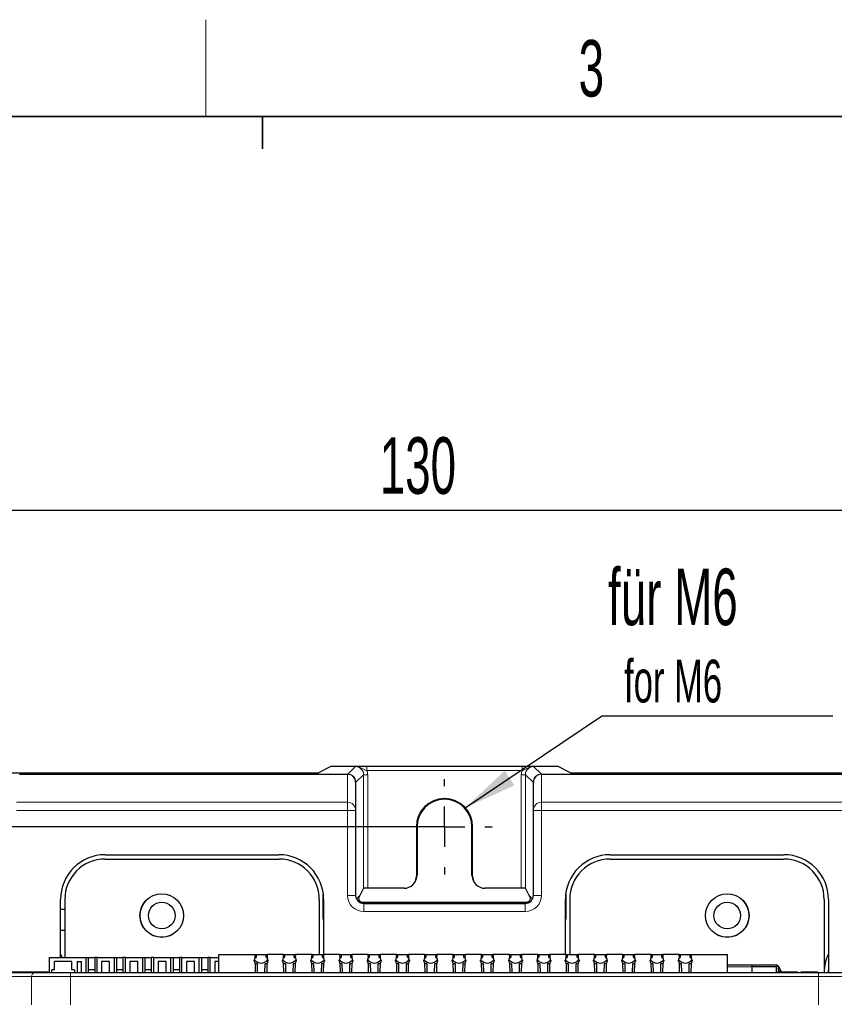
# Model space of a CAD drawing. Header units: millimetres. Extents: x 5 to 418, y 2 to 292.
# Tile 29 of 35: x 110 to 160, y 228 to 288. Entities that reach past the tile are written whole.
import ezdxf

# ---------------------------------------------------------------- set-up
doc = ezdxf.new("R2010")
doc.units = ezdxf.units.MM
doc.layers.add('SLD-0', color=7, linetype='Continuous')
doc.styles.add('SLDTEXTSTYLE0', font='TXT', dxfattribs={"width": 0.605})
doc.dimstyles.new('SLDDIMSTYLE0', dxfattribs={"dimtxt": 3.5, "dimasz": 3.302, "dimexe": 0, "dimexo": 0.0625, "dimgap": 0.875, "dimtad": 1, "dimlfac": 2, "dimrnd": 1e-09, "dimzin": 12, "dimdsep": 46, "dimtxsty": 'SLDTEXTSTYLE0', "dimsah": 1, "dimcen": 0.09, "dimadec": 0, "dimazin": 3, "dimtfac": 1, "dimtofl": 0, "dimtmove": 0, "dimatfit": 3, "dimfxl": 1, "dimfrac": 2, "dimtolj": 1, "dimtzin": 12, "dimarcsym": 0})
doc.dimstyles.new('SLDDIMSTYLE2', dxfattribs={"dimtxt": 0.18, "dimasz": 3.302, "dimexe": 0, "dimexo": 0.0625, "dimgap": 0, "dimtad": 0, "dimtih": 1, "dimtoh": 1, "dimdec": 0, "dimrnd": 1e-09, "dimzin": 0, "dimdsep": 46, "dimtxsty": 'Standard', "dimsah": 1, "dimcen": 0.09, "dimadec": 0, "dimazin": 0, "dimtfac": 3.302, "dimtdec": 0, "dimtofl": 0, "dimtmove": 0, "dimatfit": 3, "dimfxl": 1, "dimfrac": 2, "dimtolj": 1, "dimtzin": 0, "dimarcsym": 0})

# ---------------------------------------------------------------- blocks, each defined once
blk = doc.blocks.new('_D_1')
at = {"layer": 'SLD-0'}
for p, q in [((103.762, 241.301), (103.762, 259.143)), ((168.762, 241.301), (168.762, 259.143)), ((103.762, 258.143), (168.762, 258.143))]:
    blk.add_line(p, q, dxfattribs=at)
for points in [[(103.762, 258.143), (107.064, 257.635), (107.064, 258.651)], [(168.762, 258.143), (165.46, 258.651), (165.46, 257.635)]]:
    blk.add_solid(points, dxfattribs=at)
at = {"layer": 'SLD-0', "insert": (132.252, 262.655), "char_height": 3.5, "attachment_point": 1, "style": 'SLDTEXTSTYLE0'}
blk.add_mtext('130', dxfattribs=at)
blk = doc.blocks.new('_D_2')
at = {"layer": 'SLD-0'}
for p, q in [((136.262, 238.551), (84.775, 238.551)), ((85.775, 101.051), (85.775, 238.551)), ((136.262, 101.051), (84.775, 101.051))]:
    blk.add_line(p, q, dxfattribs=at)
for points in [[(85.775, 238.551), (85.267, 235.249), (86.283, 235.249)], [(85.775, 101.051), (86.283, 104.353), (85.267, 104.353)]]:
    blk.add_solid(points, dxfattribs=at)
at = {"layer": 'SLD-0', "insert": (81.264, 165.791), "char_height": 3.5, "attachment_point": 1, "rotation": 90, "style": 'SLDTEXTSTYLE0'}
blk.add_mtext('275', dxfattribs=at)
blk = doc.blocks.new('SW_NOTE_0_18')
at = {"layer": 'SLD-0', "color": 0}
blk.add_line((14.315, 0), (0, 0), dxfattribs=at)
at = {"layer": 'SLD-0', "color": 0, "attachment_point": 1, "style": 'SLDTEXTSTYLE0'}
for s, insert, char_height in [('für M6', (0.401, 9.138), 3.5), ('for M6', (1.393, 3.498), 2.6458)]:
    blk.add_mtext(s, dxfattribs=dict(at, insert=insert, char_height=char_height))
blk = doc.blocks.new('SW_CENTERMARKSYMBOL_1')
at = {"layer": 'SLD-0', "color": 0}
for p, q in [((0, 2.5), (0, 2.95)), ((0, 0), (0, 1.25)), ((-2.5, 0), (-2.95, 0)), ((0, 0), (-1.25, 0)), ((0, 0), (0, -1.25)), ((0, 0), (1.25, 0)), ((2.5, 0), (2.95, 0)), ((0, -2.5), (0, -2.95))]:
    blk.add_line(p, q, dxfattribs=at)

msp = doc.modelspace()

# ---------------------------------------------------------------- linework, layer by layer
at = {"color": 7, "linetype": 'Continuous', "lineweight": 25}
for p, q in [((129.2621, 242.3012), (128.4565, 241.8882)), ((129.2621, 242.3012), (143.2621, 242.3012)), ((144.0676, 241.8882), (143.2621, 242.3012)), ((107.0739, 241.8817), (127.9567, 241.8817)), ((109.9497, 241.8012), (130.2621, 241.8012)), ((142.2621, 241.801), (142.2621, 241.8012)), ((142.2621, 241.8012), (162.5745, 241.8012)), ((144.5674, 241.8817), (165.4502, 241.8817)), ((130.7621, 241.3012), (130.7621, 239.5636)), ((141.7621, 239.5636), (141.7621, 241.3012)), ((130.7621, 239.5636), (130.7621, 234.3012)), ((141.7621, 234.3012), (141.7621, 239.5636)), ((134.5228, 238.5512), (134.5228, 235.4929)), ((134.5621, 238.5512), (134.5621, 235.5518)), ((137.9621, 235.5518), (137.9621, 238.5512)), ((138.0013, 235.4929), (138.0013, 238.5512)), ((115.2621, 236.8186), (126.0121, 236.8186)), ((115.2621, 236.5512), (126.0121, 236.5512)), ((146.5121, 236.8186), (157.2621, 236.8186)), ((146.5121, 236.5512), (157.2621, 236.5512)), ((131.0326, 234.3217), (131.2585, 234.7358)), ((133.7723, 234.7423), (131.5085, 234.7423)), ((134.3967, 235.0765), (134.4382, 235.1387)), ((138.086, 235.1387), (138.1274, 235.0765)), ((141.0156, 234.7423), (138.7518, 234.7423)), ((141.2656, 234.7358), (141.4915, 234.3217)), ((112.4946, 230.4512), (112.4946, 234.0512)), ((112.7621, 234.0512), (112.7621, 230.4512)), ((128.5121, 234.0512), (128.5121, 230.6512)), ((128.7621, 232.9012), (128.7621, 234.3615)), ((128.7795, 234.0512), (128.7795, 230.6512)), ((143.7446, 230.6512), (143.7446, 234.0512)), ((143.7621, 234.3615), (143.7621, 232.9012)), ((144.0121, 234.0512), (144.0121, 230.6512)), ((159.7621, 234.0512), (159.7621, 229.5512)), ((160.0295, 234.0512), (160.0295, 229.5512)), ((112.4946, 233.4503), (112.7621, 233.4503)), ((131.1023, 233.8914), (131.0676, 233.8966)), ((131.2621, 233.8012), (141.2621, 233.8012)), ((131.5674, 233.8869), (140.9567, 233.8869)), ((141.4565, 233.8966), (141.4218, 233.8914)), ((112.4946, 232.1503), (112.7621, 232.1503)), ((111.7871, 230.4512), (111.7871, 229.5262)), ((111.7871, 230.4512), (114.0618, 230.4512)), ((114.0618, 230.4512), (114.0618, 229.5262)), ((114.0618, 230.4512), (114.2121, 230.4512)), ((114.2121, 230.4512), (114.2121, 229.5262)), ((114.2121, 230.4512), (114.6121, 230.4512)), ((114.6121, 230.4512), (114.6121, 229.5262)), ((114.7623, 230.4512), (114.6121, 230.4512)), ((114.7623, 230.4512), (115.8118, 230.4512)), ((114.7623, 229.5262), (114.7623, 230.4512)), ((115.8118, 230.4512), (115.8118, 229.5262)), ((115.8118, 230.4512), (115.9621, 230.4512)), ((115.9621, 230.4512), (115.9621, 229.5262)), ((115.9621, 230.4512), (116.3621, 230.4512)), ((116.3621, 230.4512), (116.3621, 229.5262)), ((116.5123, 230.4512), (116.3621, 230.4512)), ((116.5123, 229.5262), (116.5123, 230.4512)), ((116.5123, 230.4512), (117.5618, 230.4512)), ((117.5618, 230.4512), (117.5618, 229.5262)), ((117.5618, 230.4512), (117.7121, 230.4512)), ((117.7121, 230.4512), (117.7121, 229.5262)), ((117.7121, 230.4512), (118.1121, 230.4512)), ((118.1121, 230.4512), (118.1121, 229.5262)), ((118.2623, 230.4512), (118.1121, 230.4512)), ((118.2623, 230.4512), (119.3118, 230.4512)), ((118.2623, 229.5262), (118.2623, 230.4512)), ((119.3118, 230.4512), (119.3118, 229.5262)), ((119.3118, 230.4512), (119.4621, 230.4512)), ((119.4621, 230.4512), (119.4621, 229.5262)), ((119.4621, 230.4512), (119.8621, 230.4512)), ((119.8621, 230.4512), (119.8621, 229.5262)), ((120.0123, 230.4512), (119.8621, 230.4512)), ((120.0123, 230.4512), (121.0618, 230.4512)), ((120.0123, 229.5262), (120.0123, 230.4512)), ((121.0618, 230.4512), (121.0618, 229.5262)), ((121.0618, 230.4512), (121.2121, 230.4512)), ((121.2121, 230.4512), (121.2121, 229.5262)), ((121.2121, 230.4512), (121.6121, 230.4512)), ((121.6121, 230.4512), (121.6121, 229.5262)), ((121.7623, 230.4512), (121.6121, 230.4512)), ((121.7623, 229.5262), (121.7623, 230.4512)), ((121.7623, 230.4512), (122.2871, 230.4512)), ((122.2871, 230.6512), (124.5432, 230.6512)), ((122.2871, 229.5262), (122.2871, 230.6512)), ((124.5479, 230.4218), (124.5432, 230.6512)), ((124.5432, 230.6512), (124.6071, 230.6512)), ((124.6071, 230.4925), (124.5718, 230.4362)), ((124.6071, 230.6512), (124.6071, 230.4925)), ((124.6071, 230.6512), (125.2171, 230.6512)), ((125.2171, 230.4925), (125.2171, 230.6512)), ((125.2171, 230.6512), (125.2809, 230.6512)), ((125.2524, 230.4362), (125.2171, 230.4925)), ((125.2809, 230.6512), (125.2762, 230.4218)), ((126.2932, 230.6512), (125.2809, 230.6512)), ((126.2979, 230.4218), (126.2932, 230.6512)), ((126.2932, 230.6512), (126.3571, 230.6512)), ((126.3571, 230.4925), (126.3218, 230.4362)), ((126.3571, 230.6512), (126.3571, 230.4925)), ((126.3571, 230.6512), (126.9671, 230.6512)), ((126.9671, 230.4925), (126.9671, 230.6512)), ((126.9671, 230.6512), (127.0309, 230.6512)), ((127.0024, 230.4362), (126.9671, 230.4925)), ((127.0309, 230.6512), (127.0262, 230.4218)), ((128.0432, 230.6512), (127.0309, 230.6512)), ((128.0479, 230.4218), (128.0432, 230.6512)), ((128.0432, 230.6512), (128.1071, 230.6512)), ((128.1071, 230.4925), (128.0718, 230.4362)), ((128.1071, 230.6512), (128.1071, 230.4925)), ((128.1071, 230.6512), (128.7171, 230.6512)), ((128.7171, 230.4925), (128.7171, 230.6512)), ((128.7171, 230.6512), (128.7809, 230.6512)), ((128.7524, 230.4362), (128.7171, 230.4925)), ((128.7809, 230.6512), (128.7762, 230.4218)), ((129.7932, 230.6512), (128.7809, 230.6512)), ((129.7979, 230.4218), (129.7932, 230.6512)), ((129.7932, 230.6512), (129.8571, 230.6512)), ((129.8571, 230.4925), (129.8218, 230.4362)), ((129.8571, 230.6512), (129.8571, 230.4925)), ((129.8571, 230.6512), (130.4671, 230.6512)), ((130.4671, 230.4925), (130.4671, 230.6512)), ((130.4671, 230.6512), (130.5309, 230.6512)), ((130.5024, 230.4362), (130.4671, 230.4925)), ((130.5309, 230.6512), (130.5262, 230.4218)), ((131.5432, 230.6512), (130.5309, 230.6512)), ((131.5479, 230.4218), (131.5432, 230.6512)), ((131.5432, 230.6512), (131.6071, 230.6512)), ((131.6071, 230.4925), (131.5718, 230.4362)), ((131.6071, 230.6512), (131.6071, 230.4925)), ((131.6071, 230.6512), (132.2171, 230.6512)), ((132.2171, 230.4925), (132.2171, 230.6512)), ((132.2171, 230.6512), (132.2809, 230.6512)), ((132.2524, 230.4362), (132.2171, 230.4925)), ((132.2809, 230.6512), (132.2762, 230.4218)), ((133.2932, 230.6512), (132.2809, 230.6512)), ((133.2979, 230.4218), (133.2932, 230.6512)), ((133.2932, 230.6512), (133.3571, 230.6512)), ((133.3571, 230.4925), (133.3218, 230.4362)), ((133.3571, 230.6512), (133.3571, 230.4925)), ((133.3571, 230.6512), (133.9671, 230.6512)), ((133.9671, 230.4925), (133.9671, 230.6512)), ((133.9671, 230.6512), (134.0309, 230.6512)), ((134.0024, 230.4362), (133.9671, 230.4925)), ((134.0309, 230.6512), (134.0262, 230.4218)), ((135.0432, 230.6512), (134.0309, 230.6512)), ((135.0479, 230.4218), (135.0432, 230.6512)), ((135.0432, 230.6512), (135.1071, 230.6512)), ((135.1071, 230.4925), (135.0718, 230.4362)), ((135.1071, 230.6512), (135.1071, 230.4925)), ((135.1071, 230.6512), (135.7171, 230.6512)), ((135.7171, 230.4925), (135.7171, 230.6512)), ((135.7171, 230.6512), (135.7809, 230.6512)), ((135.7524, 230.4362), (135.7171, 230.4925)), ((135.7809, 230.6512), (135.7762, 230.4218)), ((136.7932, 230.6512), (135.7809, 230.6512)), ((136.7979, 230.4218), (136.7932, 230.6512)), ((136.7932, 230.6512), (136.8571, 230.6512)), ((136.8571, 230.4925), (136.8218, 230.4362)), ((136.8571, 230.6512), (136.8571, 230.4925)), ((136.8571, 230.6512), (137.4671, 230.6512)), ((137.4671, 230.4925), (137.4671, 230.6512)), ((137.4671, 230.6512), (137.5309, 230.6512)), ((137.5024, 230.4362), (137.4671, 230.4925)), ((137.5309, 230.6512), (137.5262, 230.4218)), ((138.5432, 230.6512), (137.5309, 230.6512)), ((138.5479, 230.4218), (138.5432, 230.6512)), ((138.5432, 230.6512), (138.6071, 230.6512)), ((138.6071, 230.4925), (138.5718, 230.4362)), ((138.6071, 230.6512), (138.6071, 230.4925)), ((138.6071, 230.6512), (139.2171, 230.6512)), ((139.2171, 230.4925), (139.2171, 230.6512)), ((139.2171, 230.6512), (139.2809, 230.6512)), ((139.2524, 230.4362), (139.2171, 230.4925)), ((139.2809, 230.6512), (139.2762, 230.4218)), ((140.2932, 230.6512), (139.2809, 230.6512)), ((140.2979, 230.4218), (140.2932, 230.6512)), ((140.2932, 230.6512), (140.3571, 230.6512)), ((140.3571, 230.4925), (140.3218, 230.4362)), ((140.3571, 230.6512), (140.3571, 230.4925)), ((140.3571, 230.6512), (140.9671, 230.6512)), ((140.9671, 230.4925), (140.9671, 230.6512)), ((140.9671, 230.6512), (141.0309, 230.6512)), ((141.0024, 230.4362), (140.9671, 230.4925)), ((141.0309, 230.6512), (141.0262, 230.4218)), ((142.0432, 230.6512), (141.0309, 230.6512)), ((142.0479, 230.4218), (142.0432, 230.6512)), ((142.0432, 230.6512), (142.1071, 230.6512)), ((142.1071, 230.4925), (142.0718, 230.4362)), ((142.1071, 230.6512), (142.1071, 230.4925)), ((142.1071, 230.6512), (142.7171, 230.6512)), ((142.7171, 230.4925), (142.7171, 230.6512)), ((142.7171, 230.6512), (142.7809, 230.6512)), ((142.7524, 230.4362), (142.7171, 230.4925)), ((142.7809, 230.6512), (142.7762, 230.4218)), ((143.7932, 230.6512), (142.7809, 230.6512)), ((143.7979, 230.4218), (143.7932, 230.6512)), ((143.7932, 230.6512), (143.8571, 230.6512)), ((143.8571, 230.4925), (143.8218, 230.4362)), ((143.8571, 230.6512), (143.8571, 230.4925)), ((143.8571, 230.6512), (144.4671, 230.6512)), ((144.4671, 230.4925), (144.4671, 230.6512)), ((144.4671, 230.6512), (144.5309, 230.6512)), ((144.5024, 230.4362), (144.4671, 230.4925)), ((144.5309, 230.6512), (144.5262, 230.4218)), ((145.5432, 230.6512), (144.5309, 230.6512)), ((145.5479, 230.4218), (145.5432, 230.6512)), ((145.5432, 230.6512), (145.6071, 230.6512)), ((145.6071, 230.4925), (145.5718, 230.4362)), ((145.6071, 230.6512), (145.6071, 230.4925)), ((145.6071, 230.6512), (146.2171, 230.6512)), ((146.2171, 230.4925), (146.2171, 230.6512)), ((146.2171, 230.6512), (146.2809, 230.6512)), ((146.2524, 230.4362), (146.2171, 230.4925)), ((146.2809, 230.6512), (146.2762, 230.4218)), ((147.2932, 230.6512), (146.2809, 230.6512)), ((147.2979, 230.4218), (147.2932, 230.6512)), ((147.2932, 230.6512), (147.3571, 230.6512)), ((147.3571, 230.4925), (147.3218, 230.4362)), ((147.3571, 230.6512), (147.3571, 230.4925)), ((147.3571, 230.6512), (147.9671, 230.6512)), ((147.9671, 230.4925), (147.9671, 230.6512)), ((147.9671, 230.6512), (148.0309, 230.6512)), ((148.0024, 230.4362), (147.9671, 230.4925)), ((148.0309, 230.6512), (148.0262, 230.4218)), ((149.0432, 230.6512), (148.0309, 230.6512)), ((149.0479, 230.4218), (149.0432, 230.6512)), ((149.0432, 230.6512), (149.1071, 230.6512)), ((149.1071, 230.4925), (149.0718, 230.4362)), ((149.1071, 230.6512), (149.1071, 230.4925)), ((149.1071, 230.6512), (149.7171, 230.6512)), ((149.7171, 230.4925), (149.7171, 230.6512)), ((149.7171, 230.6512), (149.7809, 230.6512)), ((149.7524, 230.4362), (149.7171, 230.4925)), ((149.7809, 230.6512), (149.7762, 230.4218)), ((150.7932, 230.6512), (149.7809, 230.6512)), ((150.7979, 230.4218), (150.7932, 230.6512)), ((150.7932, 230.6512), (150.8571, 230.6512)), ((150.8571, 230.4925), (150.8218, 230.4362)), ((150.8571, 230.6512), (150.8571, 230.4925)), ((150.8571, 230.6512), (151.4671, 230.6512)), ((151.4671, 230.4925), (151.4671, 230.6512)), ((151.4671, 230.6512), (151.5309, 230.6512)), ((151.5024, 230.4362), (151.4671, 230.4925)), ((151.5309, 230.6512), (151.5262, 230.4218)), ((151.5309, 230.6512), (153.7871, 230.6512)), ((153.7871, 229.5262), (153.7871, 230.6512)), ((112.1246, 229.7012), (112.1246, 230.2012)), ((113.1996, 230.2012), (112.1246, 230.2012)), ((113.1996, 229.7012), (113.1996, 230.2012)), ((113.5371, 230.2012), (113.5371, 229.5262)), ((113.5371, 230.2012), (113.7871, 230.2012)), ((113.7871, 229.5262), (113.7871, 230.2012)), ((115.0371, 230.2012), (115.0371, 229.5262)), ((115.5371, 230.2012), (115.0371, 230.2012)), ((115.5371, 229.5262), (115.5371, 230.2012)), ((116.7871, 230.2012), (116.7871, 229.5262)), ((117.2871, 230.2012), (116.7871, 230.2012)), ((117.2871, 229.5262), (117.2871, 230.2012)), ((119.0371, 230.2012), (118.5371, 230.2012)), ((118.5371, 230.2012), (118.5371, 229.5262)), ((119.0371, 229.5262), (119.0371, 230.2012)), ((120.2871, 230.2012), (120.2871, 229.5262)), ((120.7871, 230.2012), (120.2871, 230.2012)), ((120.7871, 229.5262), (120.7871, 230.2012)), ((122.0371, 230.2012), (122.0371, 229.5262)), ((122.2871, 230.2012), (122.0371, 230.2012)), ((124.4871, 230.2262), (124.4871, 230.3012)), ((124.5659, 229.5262), (124.5543, 230.1011)), ((124.6371, 230.0762), (124.664, 230.0762)), ((124.664, 230.0762), (124.6736, 229.5262)), ((125.1506, 229.5262), (125.1602, 230.0762)), ((125.1602, 230.0762), (125.1871, 230.0762)), ((125.2698, 230.1011), (125.2582, 229.5262)), ((125.3371, 230.3012), (125.3371, 230.2262)), ((126.2371, 230.2262), (126.2371, 230.3012)), ((126.3159, 229.5262), (126.3043, 230.1011)), ((126.3871, 230.0762), (126.414, 230.0762)), ((126.414, 230.0762), (126.4236, 229.5262)), ((126.9006, 229.5262), (126.9102, 230.0762)), ((126.9102, 230.0762), (126.9371, 230.0762)), ((127.0198, 230.1011), (127.0082, 229.5262)), ((127.0871, 230.3012), (127.0871, 230.2262)), ((127.9871, 230.2262), (127.9871, 230.3012)), ((128.0659, 229.5262), (128.0543, 230.1011)), ((128.1371, 230.0762), (128.164, 230.0762)), ((128.164, 230.0762), (128.1736, 229.5262)), ((128.6506, 229.5262), (128.6602, 230.0762)), ((128.6602, 230.0762), (128.6871, 230.0762)), ((128.7698, 230.1011), (128.7582, 229.5262)), ((128.8371, 230.3012), (128.8371, 230.2262)), ((129.7371, 230.2262), (129.7371, 230.3012)), ((129.8159, 229.5262), (129.8043, 230.1011)), ((129.8871, 230.0762), (129.914, 230.0762)), ((129.914, 230.0762), (129.9236, 229.5262)), ((130.4006, 229.5262), (130.4102, 230.0762)), ((130.4102, 230.0762), (130.4371, 230.0762)), ((130.5198, 230.1011), (130.5082, 229.5262)), ((130.5871, 230.3012), (130.5871, 230.2262)), ((131.4871, 230.2262), (131.4871, 230.3012)), ((131.5659, 229.5262), (131.5543, 230.1011)), ((131.6371, 230.0762), (131.664, 230.0762)), ((131.664, 230.0762), (131.6736, 229.5262)), ((132.1506, 229.5262), (132.1602, 230.0762)), ((132.1602, 230.0762), (132.1871, 230.0762)), ((132.2698, 230.1011), (132.2582, 229.5262)), ((132.3371, 230.3012), (132.3371, 230.2262)), ((133.2371, 230.2262), (133.2371, 230.3012)), ((133.3159, 229.5262), (133.3043, 230.1011)), ((133.3871, 230.0762), (133.414, 230.0762)), ((133.414, 230.0762), (133.4236, 229.5262)), ((133.9006, 229.5262), (133.9102, 230.0762)), ((133.9102, 230.0762), (133.9371, 230.0762)), ((134.0198, 230.1011), (134.0082, 229.5262)), ((134.0871, 230.3012), (134.0871, 230.2262)), ((134.9871, 230.2262), (134.9871, 230.3012)), ((135.0659, 229.5262), (135.0543, 230.1011)), ((135.1371, 230.0762), (135.164, 230.0762)), ((135.164, 230.0762), (135.1736, 229.5262)), ((135.6506, 229.5262), (135.6602, 230.0762)), ((135.6602, 230.0762), (135.6871, 230.0762)), ((135.7698, 230.1011), (135.7582, 229.5262)), ((135.8371, 230.3012), (135.8371, 230.2262)), ((136.7371, 230.2262), (136.7371, 230.3012)), ((136.8159, 229.5262), (136.8043, 230.1011)), ((136.8871, 230.0762), (136.914, 230.0762)), ((136.914, 230.0762), (136.9236, 229.5262)), ((137.4006, 229.5262), (137.4102, 230.0762)), ((137.4102, 230.0762), (137.4371, 230.0762)), ((137.5198, 230.1011), (137.5082, 229.5262)), ((137.5871, 230.3012), (137.5871, 230.2262)), ((138.4871, 230.2262), (138.4871, 230.3012)), ((138.5659, 229.5262), (138.5543, 230.1011)), ((138.6371, 230.0762), (138.664, 230.0762)), ((138.664, 230.0762), (138.6736, 229.5262)), ((139.1506, 229.5262), (139.1602, 230.0762)), ((139.1602, 230.0762), (139.1871, 230.0762)), ((139.2698, 230.1011), (139.2582, 229.5262)), ((139.3371, 230.3012), (139.3371, 230.2262)), ((140.2371, 230.2262), (140.2371, 230.3012)), ((140.3159, 229.5262), (140.3043, 230.1011)), ((140.3871, 230.0762), (140.414, 230.0762)), ((140.414, 230.0762), (140.4236, 229.5262)), ((140.9006, 229.5262), (140.9102, 230.0762)), ((140.9102, 230.0762), (140.9371, 230.0762)), ((141.0198, 230.1011), (141.0082, 229.5262)), ((141.0871, 230.3012), (141.0871, 230.2262)), ((141.9871, 230.2262), (141.9871, 230.3012)), ((142.0659, 229.5262), (142.0543, 230.1011)), ((142.1371, 230.0762), (142.164, 230.0762)), ((142.164, 230.0762), (142.1736, 229.5262)), ((142.6506, 229.5262), (142.6602, 230.0762)), ((142.6602, 230.0762), (142.6871, 230.0762)), ((142.7698, 230.1011), (142.7582, 229.5262)), ((142.8371, 230.3012), (142.8371, 230.2262)), ((143.7371, 230.2262), (143.7371, 230.3012)), ((143.8159, 229.5262), (143.8043, 230.1011)), ((143.8871, 230.0762), (143.914, 230.0762)), ((143.914, 230.0762), (143.9236, 229.5262)), ((144.4006, 229.5262), (144.4102, 230.0762)), ((144.4102, 230.0762), (144.4371, 230.0762)), ((144.5198, 230.1011), (144.5082, 229.5262)), ((144.5871, 230.3012), (144.5871, 230.2262)), ((145.4871, 230.2262), (145.4871, 230.3012)), ((145.5659, 229.5262), (145.5543, 230.1011)), ((145.6371, 230.0762), (145.664, 230.0762)), ((145.664, 230.0762), (145.6736, 229.5262)), ((146.1506, 229.5262), (146.1602, 230.0762)), ((146.1602, 230.0762), (146.1871, 230.0762)), ((146.2698, 230.1011), (146.2582, 229.5262)), ((146.3371, 230.3012), (146.3371, 230.2262)), ((147.2371, 230.2262), (147.2371, 230.3012)), ((147.3159, 229.5262), (147.3043, 230.1011)), ((147.3871, 230.0762), (147.414, 230.0762)), ((147.414, 230.0762), (147.4236, 229.5262)), ((147.9006, 229.5262), (147.9102, 230.0762)), ((147.9102, 230.0762), (147.9371, 230.0762)), ((148.0198, 230.1011), (148.0082, 229.5262)), ((148.0871, 230.3012), (148.0871, 230.2262)), ((148.9871, 230.2262), (148.9871, 230.3012)), ((149.0659, 229.5262), (149.0543, 230.1011)), ((149.1371, 230.0762), (149.164, 230.0762)), ((149.164, 230.0762), (149.1736, 229.5262)), ((149.6506, 229.5262), (149.6602, 230.0762)), ((149.6602, 230.0762), (149.6871, 230.0762)), ((149.7698, 230.1011), (149.7582, 229.5262)), ((149.8371, 230.3012), (149.8371, 230.2262)), ((150.7371, 230.2262), (150.7371, 230.3012)), ((150.8159, 229.5262), (150.8043, 230.1011)), ((150.8871, 230.0762), (150.914, 230.0762)), ((150.914, 230.0762), (150.9236, 229.5262)), ((151.4006, 229.5262), (151.4102, 230.0762)), ((151.4102, 230.0762), (151.4371, 230.0762)), ((151.5198, 230.1011), (151.5082, 229.5262)), ((151.5871, 230.3012), (151.5871, 230.2262)), ((153.7871, 230.0012), (155.3121, 230.0012)), ((155.3121, 229.8762), (155.3121, 230.0012)), ((155.3121, 230.0012), (156.7871, 230.0012)), ((155.3121, 229.9012), (156.7871, 229.9012)), ((155.3121, 229.5262), (155.3121, 229.8762)), ((156.8121, 229.5262), (156.8121, 229.8762)), ((156.9121, 229.8762), (156.9121, 229.5262)), ((157.1114, 229.5512), (156.9505, 229.8991)), ((160.0295, 229.8461), (160.0121, 229.5512)), ((111.7871, 229.5512), (106.7621, 229.5512)), ((108.8032, 229.5262), (110.9365, 229.5262)), ((110.9365, 229.5262), (113.1099, 229.5262)), ((111.9621, 229.5262), (111.9621, 229.7012)), ((112.1246, 229.7012), (111.9621, 229.7012)), ((113.1099, 229.5262), (159.4142, 229.5262)), ((113.3621, 229.7012), (113.1996, 229.7012)), ((113.3621, 229.7012), (113.3621, 229.5262)), ((114.2121, 229.7111), (114.6121, 229.7111)), ((115.9621, 229.7111), (116.3621, 229.7111)), ((117.7121, 229.7111), (118.1121, 229.7111)), ((119.4621, 229.7111), (119.8621, 229.7111)), ((121.2121, 229.7111), (121.6121, 229.7111)), ((156.9121, 229.7464), (157.0023, 229.5512)), ((158.1338, 229.5512), (156.9121, 229.5512)), ((157.8676, 229.5312), (157.8676, 229.5262)), ((157.9459, 229.5312), (157.9459, 229.5262)), ((157.9876, 229.5312), (157.9876, 229.5262)), ((157.9876, 229.5312), (158.0106, 229.5312)), ((158.0106, 229.5312), (158.0106, 229.5262)), ((158.0106, 229.5312), (158.3681, 229.5312)), ((159.3172, 229.5512), (158.316, 229.5512)), ((158.3681, 229.5312), (158.3681, 229.5262)), ((158.3681, 229.5312), (158.4105, 229.5312)), ((158.4105, 229.5312), (158.4105, 229.5262)), ((158.4105, 229.5312), (158.8701, 229.5312)), ((158.8701, 229.5312), (158.8701, 229.5262)), ((158.9455, 229.5312), (158.9455, 229.5262)), ((158.9455, 229.5312), (159.0009, 229.5312)), ((159.0009, 229.5312), (159.0009, 229.5262)), ((159.0009, 229.5312), (159.2497, 229.5312)), ((159.2497, 229.5312), (159.2497, 229.5262)), ((159.2673, 229.5312), (159.2673, 229.5262)), ((159.3346, 229.5312), (159.2673, 229.5312)), ((159.3346, 229.5312), (159.3346, 229.5262)), ((159.4054, 229.5312), (159.3346, 229.5312)), ((159.4142, 229.5262), (161.5876, 229.5262)), ((159.447, 229.5312), (159.447, 229.5262)), ((159.4632, 229.5312), (159.4632, 229.5262)), ((159.6616, 229.5312), (159.6616, 229.5262)), ((159.8609, 229.5312), (159.8609, 229.5262)), ((159.8772, 229.5312), (159.8772, 229.5262)), ((160.0233, 229.5262), (160.0295, 229.5809)), ((160.0744, 229.5312), (160.0744, 229.5262)), ((160.0744, 229.5312), (160.3232, 229.5312)), ((160.3232, 229.5312), (160.3232, 229.5262)), ((160.3232, 229.5312), (160.3786, 229.5312)), ((160.3786, 229.5312), (160.3786, 229.5262))]:
    msp.add_line(p, q, dxfattribs=at)
at = {"color": 7, "linetype": 'Continuous', "lineweight": 18}
for p, q in [((130.2692, 241.8078), (130.7586, 242.2677)), ((131.4633, 242.2743), (141.0609, 242.2743)), ((131.4633, 242.2743), (131.4633, 242.0243)), ((141.0609, 242.0243), (131.4633, 242.0243)), ((141.0609, 242.2743), (141.0609, 242.0243)), ((141.7655, 242.2677), (142.255, 241.8078)), ((130.2621, 241.801), (109.9533, 241.801)), ((109.9854, 241.8078), (130.2692, 241.8078)), ((130.2621, 241.801), (130.2621, 241.8012)), ((130.2621, 240.0633), (130.2621, 241.801)), ((130.2692, 241.8011), (130.2692, 241.8078)), ((131.2585, 241.7677), (130.7691, 241.3078)), ((131.2585, 234.7358), (131.2585, 241.7677)), ((131.2585, 241.7677), (131.5085, 241.7677)), ((131.5085, 241.7677), (131.5085, 234.7423)), ((141.0156, 241.7677), (141.2656, 241.7677)), ((141.0156, 234.7423), (141.0156, 241.7677)), ((141.755, 241.3078), (141.2656, 241.7677)), ((141.2656, 241.7677), (141.2656, 234.7358)), ((142.255, 241.8078), (162.5388, 241.8078)), ((142.255, 241.8078), (142.255, 241.8011)), ((142.2621, 241.801), (142.2621, 240.0633)), ((162.5708, 241.801), (142.2621, 241.801)), ((130.762, 241.3078), (130.7691, 241.3078)), ((130.7691, 241.3078), (130.7691, 234.2176)), ((141.755, 241.3078), (141.7621, 241.3078)), ((141.755, 234.2176), (141.755, 241.3078)), ((109.7621, 240.0633), (130.2621, 240.0633)), ((130.2621, 239.5636), (109.7621, 239.5636)), ((130.2621, 240.0633), (130.2621, 239.5636)), ((130.2621, 234.3012), (130.2621, 239.5636)), ((130.2621, 239.5636), (130.7621, 239.5636)), ((142.2621, 239.5636), (141.7621, 239.5636)), ((142.2621, 239.5636), (142.2621, 240.0633)), ((142.2621, 240.0633), (162.7621, 240.0633)), ((142.2621, 239.5636), (142.2621, 234.3012)), ((162.7621, 239.5636), (142.2621, 239.5636)), ((134.5228, 238.5512), (134.5621, 238.5512)), ((138.0013, 238.5512), (137.9621, 238.5512)), ((134.5228, 235.4929), (134.5621, 235.5518)), ((137.9621, 235.5518), (138.0013, 235.4929)), ((130.2621, 234.3012), (130.7621, 234.3012)), ((130.8063, 234.0954), (131.0326, 234.3217)), ((141.4915, 234.3217), (141.7178, 234.0954)), ((142.2621, 234.3012), (141.7621, 234.3012)), ((131.1023, 233.8914), (131.0563, 233.8455)), ((131.1784, 233.8082), (141.3457, 233.8082)), ((131.2621, 233.3012), (131.2621, 233.8012)), ((141.2621, 233.3012), (141.2621, 233.8012)), ((141.4678, 233.8455), (141.4218, 233.8914)), ((141.2621, 233.3012), (131.2621, 233.3012)), ((153.7871, 229.8762), (155.3121, 229.8762)), ((155.3121, 229.8762), (156.7871, 229.8762)), ((156.7871, 229.8762), (156.7871, 229.9012)), ((156.7871, 229.8762), (156.7871, 229.5262)), ((156.8121, 229.8762), (156.7871, 229.8762)), ((156.9505, 229.8991), (156.9121, 229.874)), ((110.6951, 229.2762), (108.5617, 229.2762)), ((113.1099, 229.2762), (110.6951, 229.2762)), ((110.6951, 227.5262), (110.6951, 229.2762)), ((113.1099, 229.5262), (113.1099, 229.2762)), ((113.1099, 229.2762), (113.1099, 227.5262)), ((159.4142, 229.2762), (113.1099, 229.2762)), ((159.4142, 229.2762), (159.4142, 229.5262)), ((159.4142, 227.5262), (159.4142, 229.2762)), ((161.8291, 229.2762), (159.4142, 229.2762))]:
    msp.add_line(p, q, dxfattribs=at)
at = {"color": 7, "linetype": 'Continuous', "lineweight": 25, "flags": 128}
for points in [[(128.7795, 232.7575), (128.7736, 232.7841), (128.7621, 232.9012)], [(143.7621, 232.9012), (143.7505, 232.7841), (143.7446, 232.7575)], [(112.5944, 230.4512), (112.5718, 230.5079), (112.4946, 230.6762)]]:
    msp.add_lwpolyline(points, dxfattribs=at)
at = {"color": 7, "linetype": 'Continuous', "lineweight": 25}
for centre, radius in [((118.7621, 233.0512), 1.35), ((118.7621, 233.0512), 1.345), ((153.7621, 233.0512), 1.35), ((153.7621, 233.0512), 1.345), ((118.7621, 233.0512), 0.825), ((153.7621, 233.0512), 0.825)]:
    msp.add_circle(centre, radius, dxfattribs=at)
for centre, radius, start, end in [((130.2621, 241.3012), 0.5, 0, 90), ((142.2621, 241.3012), 0.5, 90, 180), ((136.2621, 238.5512), 1.7393, 0, 180), ((136.2621, 238.5512), 1.7, 0, 180), ((115.2621, 234.0512), 2.7675, 90, 180), ((115.2621, 234.0512), 2.5, 90, 180), ((126.0121, 234.0512), 2.7675, 0, 90), ((126.0121, 234.0512), 2.5, 0, 90), ((146.5121, 234.0512), 2.7675, 90, 180), ((146.5121, 234.0512), 2.5, 90, 180), ((157.2621, 234.0512), 2.7675, 0, 90), ((157.2621, 234.0512), 2.5, 0, 90), ((131.2621, 234.3012), 0.5, 180, 270), ((141.2621, 234.3012), 0.5, 270, 0), ((124.6371, 230.3012), 0.15, 126.483141, 180), ((124.6371, 230.3012), 0.15, 115.804011, 126.483141), ((125.1871, 230.3012), 0.15, 53.516859, 64.195989), ((125.1871, 230.3012), 0.15, 0, 53.516859), ((126.3871, 230.3012), 0.15, 126.483141, 180), ((126.3871, 230.3012), 0.15, 115.804011, 126.483141), ((126.9371, 230.3012), 0.15, 53.516859, 64.195989), ((126.9371, 230.3012), 0.15, 0, 53.516859), ((128.1371, 230.3012), 0.15, 126.483141, 180), ((128.1371, 230.3012), 0.15, 115.804011, 126.483141), ((128.6871, 230.3012), 0.15, 53.516859, 64.195989), ((128.6871, 230.3012), 0.15, 0, 53.516859), ((129.8871, 230.3012), 0.15, 126.483141, 180), ((129.8871, 230.3012), 0.15, 115.804011, 126.483141), ((130.4371, 230.3012), 0.15, 53.516859, 64.195989), ((130.4371, 230.3012), 0.15, 0, 53.516859), ((131.6371, 230.3012), 0.15, 126.483141, 180), ((131.6371, 230.3012), 0.15, 115.804011, 126.483141), ((132.1871, 230.3012), 0.15, 53.516859, 64.195989), ((132.1871, 230.3012), 0.15, 0, 53.516859), ((133.3871, 230.3012), 0.15, 126.483141, 180), ((133.3871, 230.3012), 0.15, 115.804011, 126.483141), ((133.9371, 230.3012), 0.15, 53.516859, 64.195989), ((133.9371, 230.3012), 0.15, 0, 53.516859), ((135.1371, 230.3012), 0.15, 126.483141, 180), ((135.1371, 230.3012), 0.15, 115.804011, 126.483141), ((135.6871, 230.3012), 0.15, 53.516859, 64.195989), ((135.6871, 230.3012), 0.15, 0, 53.516859), ((136.8871, 230.3012), 0.15, 126.483141, 180), ((136.8871, 230.3012), 0.15, 115.804011, 126.483141), ((137.4371, 230.3012), 0.15, 53.516859, 64.195989), ((137.4371, 230.3012), 0.15, 0, 53.516859), ((138.6371, 230.3012), 0.15, 126.483141, 180), ((138.6371, 230.3012), 0.15, 115.804011, 126.483141), ((139.1871, 230.3012), 0.15, 53.516859, 64.195989), ((139.1871, 230.3012), 0.15, 0, 53.516859), ((140.3871, 230.3012), 0.15, 126.483141, 180), ((140.3871, 230.3012), 0.15, 115.804011, 126.483141), ((140.9371, 230.3012), 0.15, 53.516859, 64.195989), ((140.9371, 230.3012), 0.15, 0, 53.516859), ((142.1371, 230.3012), 0.15, 126.483141, 180), ((142.1371, 230.3012), 0.15, 115.804011, 126.483141), ((142.6871, 230.3012), 0.15, 53.516859, 64.195989), ((142.6871, 230.3012), 0.15, 0, 53.516859), ((143.8871, 230.3012), 0.15, 126.483141, 180), ((143.8871, 230.3012), 0.15, 115.804011, 126.483141), ((144.4371, 230.3012), 0.15, 53.516859, 64.195989), ((144.4371, 230.3012), 0.15, 0, 53.516859), ((145.6371, 230.3012), 0.15, 126.483141, 180), ((145.6371, 230.3012), 0.15, 115.804011, 126.483141), ((146.1871, 230.3012), 0.15, 53.516859, 64.195989), ((146.1871, 230.3012), 0.15, 0, 53.516859), ((147.3871, 230.3012), 0.15, 126.483141, 180), ((147.3871, 230.3012), 0.15, 115.804011, 126.483141), ((147.9371, 230.3012), 0.15, 53.516859, 64.195989), ((147.9371, 230.3012), 0.15, 0, 53.516859), ((149.1371, 230.3012), 0.15, 126.483141, 180), ((149.1371, 230.3012), 0.15, 115.804011, 126.483141), ((149.6871, 230.3012), 0.15, 53.516859, 64.195989), ((149.6871, 230.3012), 0.15, 0, 53.516859), ((150.8871, 230.3012), 0.15, 126.483141, 180), ((150.8871, 230.3012), 0.15, 115.804011, 126.483141), ((151.4371, 230.3012), 0.15, 53.516859, 64.195989), ((151.4371, 230.3012), 0.15, 0, 53.516859), ((162.2621, 229.5512), 2.5, 153.254969, 180), ((124.6371, 230.2262), 0.15, 180, 236.530725), ((124.6371, 230.2262), 0.15, 236.530725, 270), ((125.1871, 230.2262), 0.15, 270, 303.469275), ((125.1871, 230.2262), 0.15, 303.469275, 0), ((126.3871, 230.2262), 0.15, 180, 236.530725), ((126.3871, 230.2262), 0.15, 236.530725, 270), ((126.9371, 230.2262), 0.15, 270, 303.469275), ((126.9371, 230.2262), 0.15, 303.469275, 0), ((128.1371, 230.2262), 0.15, 180, 236.530725), ((128.1371, 230.2262), 0.15, 236.530725, 270), ((128.6871, 230.2262), 0.15, 270, 303.469275), ((128.6871, 230.2262), 0.15, 303.469275, 0), ((129.8871, 230.2262), 0.15, 180, 236.530725), ((129.8871, 230.2262), 0.15, 236.530725, 270), ((130.4371, 230.2262), 0.15, 270, 303.469275), ((130.4371, 230.2262), 0.15, 303.469275, 0), ((131.6371, 230.2262), 0.15, 180, 236.530725), ((131.6371, 230.2262), 0.15, 236.530725, 270), ((132.1871, 230.2262), 0.15, 270, 303.469275), ((132.1871, 230.2262), 0.15, 303.469275, 0), ((133.3871, 230.2262), 0.15, 180, 236.530725), ((133.3871, 230.2262), 0.15, 236.530725, 270), ((133.9371, 230.2262), 0.15, 270, 303.469275), ((133.9371, 230.2262), 0.15, 303.469275, 0), ((135.1371, 230.2262), 0.15, 180, 236.530725), ((135.1371, 230.2262), 0.15, 236.530725, 270), ((135.6871, 230.2262), 0.15, 270, 303.469275), ((135.6871, 230.2262), 0.15, 303.469275, 0), ((136.8871, 230.2262), 0.15, 180, 236.530725), ((136.8871, 230.2262), 0.15, 236.530725, 270), ((137.4371, 230.2262), 0.15, 270, 303.469275), ((137.4371, 230.2262), 0.15, 303.469275, 0), ((138.6371, 230.2262), 0.15, 180, 236.530725), ((138.6371, 230.2262), 0.15, 236.530725, 270), ((139.1871, 230.2262), 0.15, 270, 303.469275), ((139.1871, 230.2262), 0.15, 303.469275, 0), ((140.3871, 230.2262), 0.15, 180, 236.530725), ((140.3871, 230.2262), 0.15, 236.530725, 270), ((140.9371, 230.2262), 0.15, 270, 303.469275), ((140.9371, 230.2262), 0.15, 303.469275, 0), ((142.1371, 230.2262), 0.15, 180, 236.530725), ((142.1371, 230.2262), 0.15, 236.530725, 270), ((142.6871, 230.2262), 0.15, 270, 303.469275), ((142.6871, 230.2262), 0.15, 303.469275, 0), ((143.8871, 230.2262), 0.15, 180, 236.530725), ((143.8871, 230.2262), 0.15, 236.530725, 270), ((144.4371, 230.2262), 0.15, 270, 303.469275), ((144.4371, 230.2262), 0.15, 303.469275, 0), ((145.6371, 230.2262), 0.15, 180, 236.530725), ((145.6371, 230.2262), 0.15, 236.530725, 270), ((146.1871, 230.2262), 0.15, 270, 303.469275), ((146.1871, 230.2262), 0.15, 303.469275, 0), ((147.3871, 230.2262), 0.15, 180, 236.530725), ((147.3871, 230.2262), 0.15, 236.530725, 270), ((147.9371, 230.2262), 0.15, 270, 303.469275), ((147.9371, 230.2262), 0.15, 303.469275, 0), ((149.1371, 230.2262), 0.15, 180, 236.530725), ((149.1371, 230.2262), 0.15, 236.530725, 270), ((149.6871, 230.2262), 0.15, 270, 303.469275), ((149.6871, 230.2262), 0.15, 303.469275, 0), ((150.8871, 230.2262), 0.15, 180, 236.530725), ((150.8871, 230.2262), 0.15, 236.530725, 270), ((151.4371, 230.2262), 0.15, 270, 303.469275), ((151.4371, 230.2262), 0.15, 303.469275, 0), ((156.7871, 229.8762), 0.125, 0, 90), ((156.7871, 229.8762), 0.025, 0, 90)]:
    msp.add_arc(centre, radius, start, end, dxfattribs=at)
at = {"color": 7, "linetype": 'Continuous', "lineweight": 18}
for centre, radius, start, end in [((130.269, 241.3077), 0.5001, 0.013069, 89.986931), ((142.2551, 241.3077), 0.5001, 90.013069, 179.986931), ((130.2622, 239.5634), 0.4998, 0.016465, 90.018443), ((142.2619, 239.5634), 0.4998, 89.981557, 179.983535), ((131.2621, 234.3012), 1, 180, 270), ((141.2621, 234.3012), 1, 270, 0), ((110.9409, 229.2804), 0.2458, 91.006611, 180.978761)]:
    msp.add_arc(centre, radius, start, end, dxfattribs=at)
for centre, major_axis, ratio, start_param, end_param in [((130.7584, 241.7676), (0.3645, 0.3425), 0.9996159, 5.5290148, 7.0996194), ((130.7584, 241.7676), (0.5467, 0.5137), 0.9998079, 5.5290148, 5.8781666), ((141.7657, 241.7676), (0.5467, -0.5137), 0.9998079, 3.5466113, 3.8957632), ((141.7657, 241.7676), (0.3645, -0.3425), 0.9996159, 2.3251585, 3.8957632)]:
    msp.add_ellipse(centre, major_axis=major_axis, ratio=ratio, start_param=start_param, end_param=end_param, dxfattribs=at)
at = {"color": 7, "linetype": 'Continuous', "lineweight": 25}
for centre, major_axis, ratio, start_param, end_param in [((127.9567, 241.8884), (0.5, 0), 0.0134228, 4.712389, 6.2570054), ((130.2621, 241.3012), (0.5, 0), 0.9996954, 0, 1.5707963), ((142.2621, 241.3012), (0.5, 0), 0.9996954, 1.5707963, 3.1415927), ((144.5674, 241.8884), (0.5, 0), 0.0134228, 3.1677726, 4.712389), ((133.7727, 235.4925), (0.4162, 0.6244), 0.9995052, 3.7293083, 5.3005614), ((133.8248, 235.5707), (-0.3477, 0.6705), 0.9695524, 3.633133, 4.2213055), ((138.6993, 235.5707), (0.3477, 0.6705), 0.9695524, 2.0618798, 2.6500523), ((138.7514, 235.4925), (0.4162, -0.6244), 0.9995052, 4.1242165, 5.6954697), ((131.5085, 234.7357), (0.25, 0), 0.0261859, 1.5707963, 3.1273079), ((141.0156, 234.7357), (0.25, 0), 0.0261859, 0.0142847, 1.5707963), ((131.2827, 234.3218), (0.3463, 0.5377), 0.3362736, 1.7842893, 2.1551238), ((131.0916, 234.1308), (-0.0773, 0.2618), 0.5428772, 1.4435748, 2.4944568), ((141.4325, 234.1308), (0.0773, 0.2618), 0.5428772, 3.7887285, 4.8396106), ((141.2414, 234.3218), (-0.3463, 0.5377), 0.3362736, 4.1280616, 4.498896), ((131.5674, 233.894), (0.5, 0), 0.0142857, 3.5170178, 4.712389), ((140.9567, 233.894), (0.5, 0), 0.0142857, 4.712389, 5.9077601), ((124.9121, 231.4337), (0, 1.3284), 0.5770863, 2.5571517, 3.7260336), ((126.6621, 231.4337), (0, 1.3284), 0.5770863, 2.5571517, 3.7260336), ((128.4121, 231.4337), (0, 1.3284), 0.5770863, 2.5571517, 3.7260336), ((130.1621, 231.4337), (0, 1.3284), 0.5770863, 2.5571517, 3.7260336), ((131.9121, 231.4337), (0, 1.3284), 0.5770863, 2.5571517, 3.7260336), ((133.6621, 231.4337), (0, 1.3284), 0.5770863, 2.5571517, 3.7260336), ((135.4121, 231.4337), (0, 1.3284), 0.5770863, 2.5571517, 3.7260336), ((137.1621, 231.4337), (0, 1.3284), 0.5770863, 2.5571517, 3.7260336), ((138.9121, 231.4337), (0, 1.3284), 0.5770863, 2.5571517, 3.7260336), ((140.6621, 231.4337), (0, 1.3284), 0.5770863, 2.5571517, 3.7260336), ((142.4121, 231.4337), (0, 1.3284), 0.5770863, 2.5571517, 3.7260336), ((144.1621, 231.4337), (0, 1.3284), 0.5770863, 2.5571517, 3.7260336), ((145.9121, 231.4337), (0, 1.3284), 0.5770863, 2.5571517, 3.7260336), ((147.6621, 231.4337), (0, 1.3284), 0.5770863, 2.5571517, 3.7260336), ((149.4121, 231.4337), (0, 1.3284), 0.5770863, 2.5571517, 3.7260336), ((151.1621, 231.4337), (0, 1.3284), 0.5770863, 2.5571517, 3.7260336)]:
    msp.add_ellipse(centre, major_axis=major_axis, ratio=ratio, start_param=start_param, end_param=end_param, dxfattribs=at)
at = {"color": 7, "linetype": 'Continuous', "lineweight": 18}
for points, knots in [([(131.4633, 242.2743), (131.3876, 242.2743), (131.314, 242.2741), (131.1738, 242.2733), (131.1091, 242.2728), (130.9337, 242.2709), (130.8446, 242.2693), (130.7586, 242.2677)], [0, 0, 0, 0, 0.25, 0.25, 0.5, 0.5, 1, 1, 1, 1]), ([(131.4633, 242.0243), (131.3993, 242.0427), (131.3392, 242.0665), (131.2262, 242.1203), (131.1724, 242.1499), (131.0615, 242.2031), (131.0045, 242.2266), (130.884, 242.2591), (130.8206, 242.268), (130.7586, 242.2677)], [0, 0, 0, 0, 0.25, 0.25, 0.5, 0.5, 0.75, 0.75, 1, 1, 1, 1]), ([(141.0609, 242.2743), (141.1365, 242.2743), (141.2101, 242.2741), (141.3504, 242.2733), (141.415, 242.2728), (141.5904, 242.2709), (141.6795, 242.2693), (141.7655, 242.2677)], [0, 0, 0, 0, 0.25, 0.25, 0.5, 0.5, 1, 1, 1, 1]), ([(141.0609, 242.0243), (141.1248, 242.0427), (141.1849, 242.0665), (141.2979, 242.1203), (141.3517, 242.1499), (141.4626, 242.2031), (141.5197, 242.2266), (141.6401, 242.2591), (141.7035, 242.268), (141.7655, 242.2677)], [0, 0, 0, 0, 0.25, 0.25, 0.5, 0.5, 0.75, 0.75, 1, 1, 1, 1])]:
    msp.add_open_spline(points, degree=3, knots=knots, dxfattribs=at)
at = {"color": 7, "linetype": 'Continuous', "lineweight": 25}
msp.add_open_spline([(156.8581, 229.976), (156.8718, 229.97), (156.9095, 229.9535), (156.9346, 229.9202), (156.9505, 229.8991)], degree=3, knots=[0, 0, 0, 0, 0.36503095, 1, 1, 1, 1], dxfattribs=at)
at = {"layer": 'SLD-0', "lineweight": 18}
msp.add_line((121.5, 282.5), (121.5, 288.5), dxfattribs=at)
at = {"layer": 'SLD-0', "lineweight": 35}
msp.add_line((408, 282.5), (26, 282.5), dxfattribs=at)
at = {"layer": 'SLD-0'}
for p, q in [((125, 280.5), (125, 282.5)), ((125, 282.5), (125, 280.5))]:
    msp.add_line(p, q, dxfattribs=at)

# ---------------------------------------------------------------- block references
for name, p in [('SW_NOTE_0_18', (145.9827, 245.3886)), ('SW_CENTERMARKSYMBOL_1', (136.2621, 238.5512))]:
    msp.add_blockref(name, p, dxfattribs=at)

# ---------------------------------------------------------------- texts
at = {"layer": 'SLD-0', "insert": (145.3527, 287.243), "char_height": 3.5, "attachment_point": 2, "style": 'SLDTEXTSTYLE0'}
msp.add_mtext('3', dxfattribs=at)

# ---------------------------------------------------------------- dimensions: what is measured, and where the dimension line sits
at = {"layer": 'SLD-0'}
dim = msp.add_linear_dim(base=(168.7621, 258.1433), p1=(103.7621, 241.3013), p2=(168.7621, 241.3013), dimstyle='SLDDIMSTYLE0', dxfattribs=at)
dim.commit()
dim.dimension.update_dxf_attribs({"geometry": '_D_1', "text_midpoint": (136.2621, 258.1433), "dimtype": 160})
dim = msp.add_linear_dim(base=(85.7753, 238.5512), p1=(136.2621, 101.0512), p2=(136.2621, 238.5512), angle=90, dimstyle='SLDDIMSTYLE0', dxfattribs=at)
dim.commit()
dim.dimension.update_dxf_attribs({"geometry": '_D_2', "text_midpoint": (85.7753, 169.8012), "dimtype": 160})

# ---------------------------------------------------------------- leaders
msp.add_leader([(137.5475, 239.7228), (145.9827, 245.3886)], dimstyle='SLDDIMSTYLE2', dxfattribs=at)

doc.saveas('drawing.dxf')
